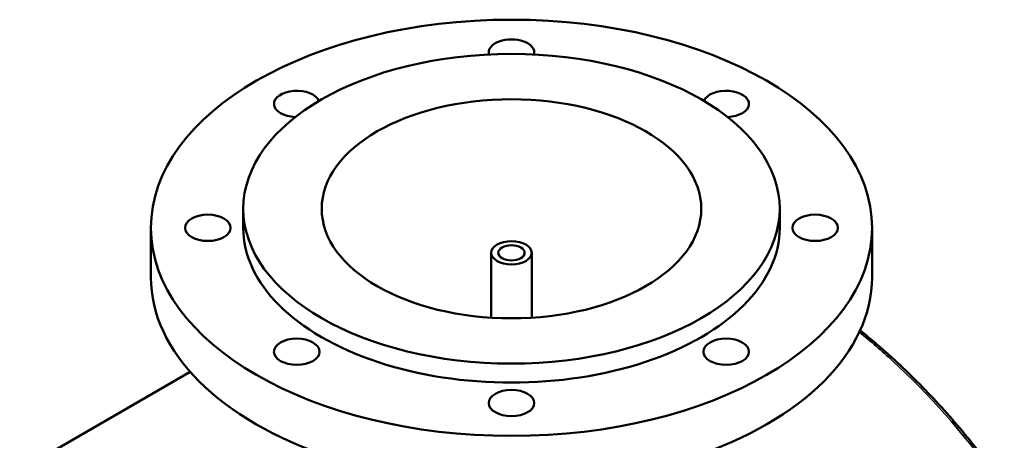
# Model space of a CAD drawing. Header units: millimetres. Extents: x -519 to 1053, y -190 to 828.
# Tile 10 of 10: x 664 to 1053, y 650 to 816. Entities that reach past the tile are written whole.
import ezdxf

# ---------------------------------------------------------------- set-up
doc = ezdxf.new("R2010")
doc.units = ezdxf.units.MM
doc.layers.add('Visible (ANSI)', color=7, linetype='Continuous', lineweight=50)
doc.layers.add('Visible Narrow (ANSI)', color=7, linetype='Continuous', lineweight=35)

msp = doc.modelspace()

# ---------------------------------------------------------------- linework, layer by layer
at = {"layer": 'Visible (ANSI)'}
for p, q in [((751.96, 734.1), (751.96, 741.62)), ((963.96, 734.1), (963.96, 741.62)), ((715.46, 714.51), (715.46, 734.1)), ((1000.46, 714.51), (1000.46, 734.1)), ((849.96, 698.56), (849.96, 724.22)), ((865.96, 698.56), (865.96, 724.22)), ((663.61, 638.22), (731.01, 677.13))]:
    msp.add_line(p, q, dxfattribs=at)
for centre, major_axis in [((857.96, 734.1), (142.5, 0)), ((857.96, 741.62), (106, 0)), ((857.96, 741.62), (75, 0)), ((737.96, 734.1), (9, 0)), ((977.96, 734.1), (-9, 0)), ((857.96, 724.22), (8, 0)), ((857.96, 724.22), (5.2, 0)), ((773.11, 685.11), (9, 0)), ((942.81, 685.11), (9, 0)), ((857.96, 664.82), (9, 0))]:
    msp.add_ellipse(centre, major_axis=major_axis, ratio=0.57735, dxfattribs=at)
for centre, major_axis, start_param, end_param in [((857.96, 803.39), (-9, 0), 2.98954, 6.435238), ((773.11, 783.09), (-9, 0), 3.362879, 7.798381), ((942.81, 783.09), (-9, 0), 1.626397, 6.061899), ((857.96, 734.1), (-106, 0), 0, 3.141593), ((857.96, 714.51), (-142.5, 0), 0, 3.141593)]:
    msp.add_ellipse(centre, major_axis=major_axis, ratio=0.57735, start_param=start_param, end_param=end_param, dxfattribs=at)
msp.add_open_spline([(1052.73, 632.1), (1050.24, 635.61), (1047.7, 639.07), (1042.52, 645.84), (1039.87, 649.17), (1034.48, 655.68), (1031.73, 658.86), (1026.13, 665.09), (1023.28, 668.14), (1017.48, 674.08), (1014.53, 676.97), (1008.53, 682.6), (1005.49, 685.34), (1000.2, 689.88), (997.98, 691.72), (995.75, 693.52)], degree=3, knots=[4.020867, 4.020867, 4.020867, 4.020867, 5.462343, 5.462343, 6.903818, 6.903818, 8.345294, 8.345294, 9.78677, 9.78677, 11.228246, 11.228246, 12.669721, 12.669721, 13.690805, 13.690805, 13.690805, 13.690805], dxfattribs=at)
at = {"layer": 'Visible Narrow (ANSI)'}
msp.add_open_spline([(995.44, 692.86), (999.94, 689.21), (1004.34, 685.4), (1023, 668.2), (1036.26, 653.18), (1049.41, 635.22), (1050.5, 633.72), (1051.57, 632.2)], degree=3, knots=[-13.570819, -13.570819, -13.570819, -13.570819, -11.508915, -11.508915, -4.643361, -4.643361, -4.020867, -4.020867, -4.020867, -4.020867], dxfattribs=at)

doc.saveas('drawing.dxf')
